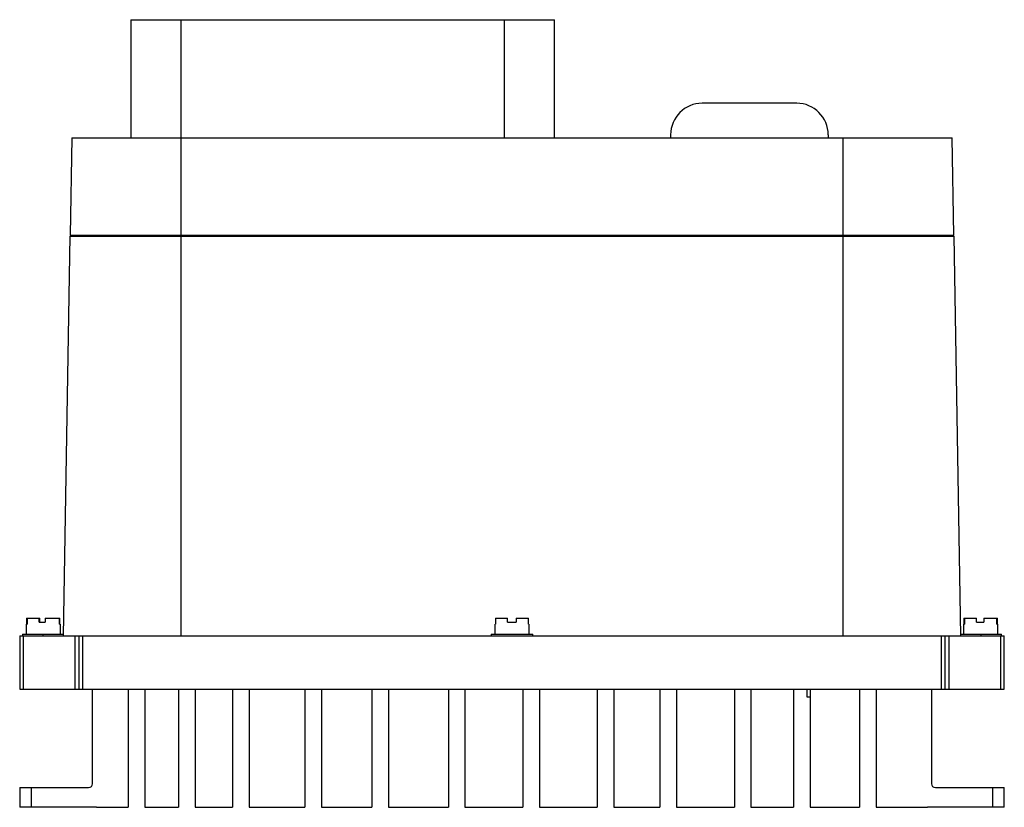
# Model space of a CAD drawing. Header units: millimetres. Extents: x 34 to 284, y 122 to 322.
import ezdxf

# ---------------------------------------------------------------- set-up
doc = ezdxf.new("R2010")
doc.units = ezdxf.units.MM
doc.header["$LTSCALE"] = 29.006697
doc.layers.get('0').update_dxf_attribs({"linetype": 'CONTINUOUS'})

msp = doc.modelspace()

# ---------------------------------------------------------------- linework, layer by layer
at = {"color": 7, "linetype": 'CONTINUOUS'}
for p, q in [((62.72, 321.68), (62.72, 291.68)), ((62.72, 321.68), (170.28, 321.68)), ((75.5, 291.68), (75.5, 321.68)), ((157.5, 321.68), (157.5, 291.68)), ((170.28, 291.68), (170.28, 321.68)), ((231.78, 300.47), (207.78, 300.47)), ((47.72, 291.68), (47.29, 266.98)), ((47.72, 291.68), (271.28, 291.68)), ((75.5, 165.18), (75.5, 291.68)), ((199.78, 292.47), (199.78, 291.68)), ((239.78, 292.47), (239.78, 291.68)), ((243.5, 291.68), (243.5, 165.18)), ((271.71, 266.98), (271.28, 291.68)), ((47.27, 266.68), (45.5, 165.18)), ((47.27, 266.68), (271.73, 266.68)), ((47.29, 266.98), (271.71, 266.98)), ((49.74, 266.68), (49.74, 266.98)), ((50.27, 266.98), (50.27, 266.68)), ((268.73, 266.68), (268.72, 266.98)), ((273.5, 165.18), (271.73, 266.68)), ((36.25, 165.68), (36.25, 168.18)), ((36.25, 168.18), (36.36, 168.18)), ((36.26, 169.68), (36.26, 168.18)), ((36.26, 169.68), (39.64, 169.68)), ((36.36, 169.68), (36.36, 168.18)), ((39.43, 168.68), (39.43, 169.68)), ((39.43, 168.68), (40.99, 168.68)), ((39.64, 168.68), (39.64, 169.68)), ((40.99, 169.68), (40.99, 168.68)), ((40.99, 169.68), (44.73, 169.68)), ((44.64, 168.18), (44.64, 169.68)), ((44.64, 168.18), (44.75, 168.18)), ((44.73, 168.18), (44.73, 169.68)), ((44.75, 168.18), (44.75, 165.68)), ((155.25, 168.18), (155.33, 168.18)), ((155.25, 165.68), (155.25, 168.18)), ((155.33, 169.68), (158.37, 169.68)), ((155.33, 169.68), (155.33, 168.18)), ((158.37, 168.68), (158.37, 169.68)), ((158.37, 168.68), (160.53, 168.68)), ((160.53, 169.68), (163.67, 169.68)), ((160.53, 169.68), (160.53, 168.68)), ((163.67, 168.18), (163.67, 169.68)), ((163.67, 168.18), (163.75, 168.18)), ((163.75, 168.18), (163.75, 165.68)), ((274.25, 168.18), (274.36, 168.18)), ((274.25, 165.68), (274.25, 168.18)), ((274.26, 169.68), (274.32, 169.68)), ((274.26, 169.68), (274.26, 168.18)), ((274.32, 168.18), (274.32, 169.68)), ((274.36, 169.68), (277.45, 169.68)), ((274.36, 169.68), (274.36, 168.18)), ((277.45, 168.68), (277.45, 169.68)), ((277.45, 168.68), (279.31, 168.68)), ((279.31, 169.68), (282.64, 169.68)), ((279.31, 169.68), (279.31, 168.68)), ((282.64, 168.18), (282.64, 169.68)), ((282.64, 168.18), (282.75, 168.18)), ((282.67, 169.68), (282.73, 169.68)), ((282.67, 169.68), (282.67, 168.18)), ((282.73, 168.18), (282.73, 169.68)), ((282.75, 168.18), (282.75, 165.68)), ((34.5, 165.18), (34.5, 151.68)), ((34.5, 165.18), (284.5, 165.18)), ((35.25, 165.68), (35.25, 165.18)), ((35.25, 165.68), (45.51, 165.68)), ((35.5, 151.68), (35.5, 165.18)), ((40.5, 165.18), (40.5, 165.68)), ((48.5, 165.18), (48.5, 151.68)), ((49.5, 165.18), (49.5, 151.68)), ((50.5, 151.68), (50.5, 165.18)), ((154.25, 165.68), (164.75, 165.68)), ((154.25, 165.68), (154.25, 165.18)), ((164.75, 165.18), (164.75, 165.68)), ((268.5, 165.18), (268.5, 151.68)), ((269.5, 151.68), (269.5, 165.18)), ((270.5, 151.68), (270.5, 165.18)), ((273.49, 165.68), (283.75, 165.68)), ((278.5, 165.68), (278.5, 165.18)), ((283.5, 165.18), (283.5, 151.68)), ((283.75, 165.18), (283.75, 165.68)), ((284.5, 151.68), (284.5, 165.18)), ((34.5, 151.68), (284.5, 151.68)), ((53, 127.68), (53, 151.68)), ((62.04, 151.68), (62.04, 121.68)), ((66.24, 151.68), (66.24, 121.68)), ((74.8, 151.68), (74.8, 121.68)), ((79.01, 151.68), (79.01, 121.68)), ((88.54, 151.68), (88.54, 121.68)), ((92.75, 151.68), (92.75, 121.68)), ((106.92, 151.68), (106.92, 121.68)), ((111.13, 151.68), (111.13, 121.68)), ((123.91, 151.68), (123.91, 121.68)), ((128.11, 151.68), (128.11, 121.68)), ((143.35, 151.68), (143.35, 121.68)), ((147.56, 151.68), (147.56, 121.68)), ((162.26, 151.68), (162.26, 121.68)), ((166.46, 151.68), (166.46, 121.68)), ((181.16, 151.68), (181.16, 121.68)), ((185.36, 151.68), (185.36, 121.68)), ((197.04, 151.68), (197.04, 121.68)), ((201.25, 151.68), (201.25, 121.68)), ((215.95, 151.68), (215.95, 121.68)), ((220.15, 151.68), (220.15, 121.68)), ((231.01, 151.68), (231.01, 121.68)), ((234.45, 149.68), (234.45, 151.68)), ((235.22, 151.68), (235.22, 121.68)), ((247.72, 151.68), (247.72, 121.68)), ((251.93, 151.68), (251.93, 121.68)), ((266, 151.68), (266, 127.68)), ((235.22, 149.68), (234.45, 149.68)), ((34.5, 126.68), (34.5, 121.68)), ((34.5, 126.68), (52, 126.68)), ((37.5, 121.68), (37.5, 126.68)), ((267, 126.68), (284.5, 126.68)), ((281.5, 126.68), (281.5, 121.68)), ((284.5, 121.68), (284.5, 126.68)), ((54, 121.68), (34.5, 121.68)), ((54.25, 121.68), (62.04, 121.68)), ((66.24, 121.68), (74.8, 121.68)), ((79.01, 121.68), (88.54, 121.68)), ((92.75, 121.68), (106.92, 121.68)), ((111.13, 121.68), (123.91, 121.68)), ((128.11, 121.68), (143.35, 121.68)), ((147.56, 121.68), (162.26, 121.68)), ((166.46, 121.68), (181.16, 121.68)), ((185.36, 121.68), (197.04, 121.68)), ((201.25, 121.68), (215.95, 121.68)), ((220.15, 121.68), (231.01, 121.68)), ((235.22, 121.68), (247.72, 121.68)), ((251.93, 121.68), (264.58, 121.69)), ((284.5, 121.68), (265, 121.68))]:
    msp.add_line(p, q, dxfattribs=at)
for centre, radius, start, end in [((207.78, 292.47), 8, 90, 180), ((231.78, 292.47), 8, 0, 90), ((52, 127.68), 1, 270, 360), ((267, 127.68), 1, 180, 270), ((54, 125.68), 4, 270, 273.6108), ((265, 125.68), 4, 263.9791, 270)]:
    msp.add_arc(centre, radius, start, end, dxfattribs=at)

doc.saveas('drawing.dxf')
